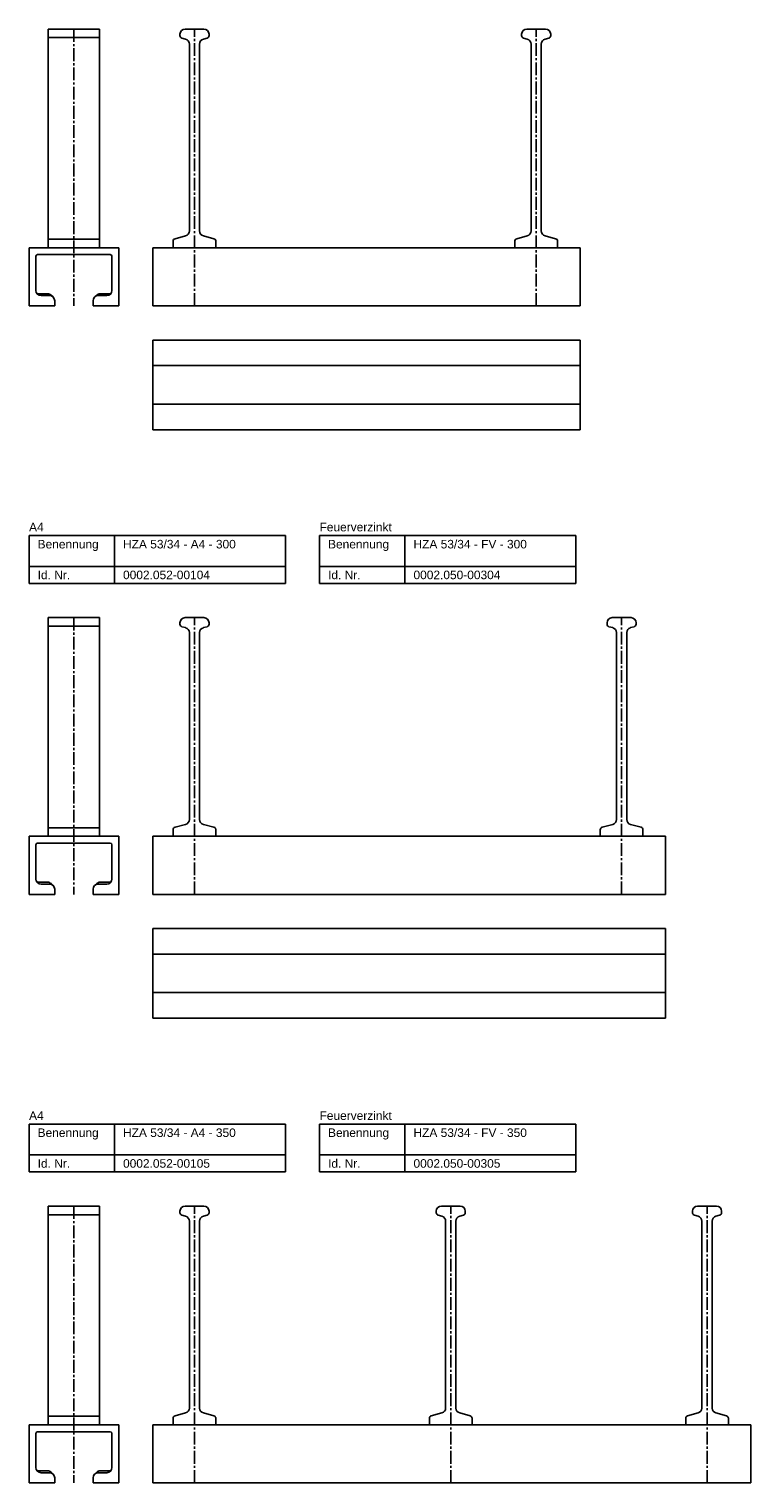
# Model space of a CAD drawing. Header units: millimetres. Extents: x -218 to 5925, y 437 to 3483.
# Tile 5 of 7: x -218 to 205, y 1887 to 2738. Entities that reach past the tile are written whole.
import ezdxf

# ---------------------------------------------------------------- set-up
doc = ezdxf.new("R2010")
doc.units = ezdxf.units.MM
doc.header["$LTSCALE"] = 10
doc.linetypes.add('MITTE2', pattern=[1.125, 0.75, -0.125, 0.125, -0.125])
doc.layers.add('HALFEN', color=2, linetype='CONTINUOUS')
doc.styles.add('ARIAL50', font='ARIAL.TTF', dxfattribs={"height": 5})

msp = doc.modelspace()

# ---------------------------------------------------------------- linework, layer by layer
at = {"layer": 'HALFEN'}
for p, q in [((-206.5, 2610.25), (-206.5, 2738.25)), ((-206.5, 2738.25), (-176.5, 2738.25)), ((-206.5, 2733.25), (-176.5, 2733.25)), ((-176.5, 2610.25), (-176.5, 2738.25)), ((-129.44, 2734.4), (-129.44, 2735.25)), ((-126.16, 2732.37), (-128.32, 2732.95)), ((-126.44, 2738.25), (-115.44, 2738.25)), ((-115.71, 2732.37), (-113.55, 2732.95)), ((-112.44, 2734.4), (-112.44, 2735.25)), ((70.56, 2734.4), (70.56, 2735.25)), ((73.84, 2732.37), (71.68, 2732.95)), ((73.56, 2738.25), (84.56, 2738.25)), ((84.29, 2732.37), (86.45, 2732.95)), ((87.56, 2734.4), (87.56, 2735.25)), ((-123.94, 2620.1), (-123.94, 2729.47)), ((-117.94, 2620.1), (-117.94, 2729.47)), ((76.06, 2620.1), (76.06, 2729.47)), ((82.06, 2620.1), (82.06, 2729.47)), ((-206.5, 2615.25), (-176.5, 2615.25)), ((-133.44, 2610.25), (-133.44, 2614.1)), ((-132.32, 2615.55), (-126.16, 2617.2)), ((-109.55, 2615.55), (-115.71, 2617.2)), ((-108.44, 2610.25), (-108.44, 2614.1)), ((66.56, 2610.25), (66.56, 2614.1)), ((67.68, 2615.55), (73.84, 2617.2)), ((90.45, 2615.55), (84.29, 2617.2)), ((91.56, 2610.25), (91.56, 2614.1)), ((-217.75, 2610.25), (-165.25, 2610.25)), ((-217.75, 2610.25), (-217.75, 2576.25)), ((-191.5, 2610.25), (-216.75, 2610.25)), ((-213.75, 2605.25), (-213.75, 2585.25)), ((-191.5, 2606.25), (-212.75, 2606.25)), ((-210.5, 2610.25), (-190.5, 2610.25)), ((-176.5, 2610.25), (-194.5, 2610.25)), ((-191.5, 2606.25), (-170.25, 2606.25)), ((-169.25, 2605.25), (-169.25, 2585.25)), ((-165.25, 2610.25), (-165.25, 2576.25)), ((104.75, 2610.25), (-145.25, 2610.25)), ((-145.25, 2610.25), (-145.25, 2576.25)), ((104.75, 2610.25), (104.75, 2576.25)), ((-206.93, 2583.36), (-213.08, 2583.36)), ((-205.75, 2582.25), (-210.75, 2582.25)), ((-203.7, 2581.44), (-204.89, 2582.55)), ((-202.75, 2576.25), (-202.75, 2579.25)), ((-180.25, 2576.25), (-180.25, 2579.25)), ((-179.3, 2581.44), (-178.11, 2582.55)), ((-177.25, 2582.25), (-172.25, 2582.25)), ((-176.07, 2583.36), (-169.92, 2583.36)), ((-217.75, 2576.25), (-202.75, 2576.25)), ((-165.25, 2576.25), (-180.25, 2576.25)), ((104.75, 2576.25), (-145.25, 2576.25)), ((-145.25, 2556.25), (104.75, 2556.25)), ((-145.25, 2556.25), (-145.25, 2503.75)), ((104.75, 2556.25), (104.75, 2503.75)), ((-145.25, 2541.25), (104.75, 2541.25)), ((-145.25, 2518.75), (104.75, 2518.75)), ((-145.25, 2503.75), (104.75, 2503.75)), ((-217.75, 2441.75), (-67.75, 2441.75)), ((-217.75, 2413.75), (-217.75, 2441.75)), ((-167.75, 2413.75), (-167.75, 2441.75)), ((-67.75, 2413.75), (-67.75, 2441.75)), ((-47.75, 2441.75), (102.25, 2441.75)), ((-47.75, 2413.75), (-47.75, 2441.75)), ((2.25, 2413.75), (2.25, 2441.75)), ((102.25, 2413.75), (102.25, 2441.75)), ((-217.75, 2423.75), (-67.75, 2423.75)), ((-47.75, 2423.75), (102.25, 2423.75)), ((-217.75, 2413.75), (-67.75, 2413.75)), ((-47.75, 2413.75), (102.25, 2413.75)), ((-206.5, 2265.75), (-206.5, 2393.75)), ((-206.5, 2393.75), (-176.5, 2393.75)), ((-176.5, 2265.75), (-176.5, 2393.75)), ((-126.44, 2393.75), (-115.44, 2393.75)), ((123.56, 2393.75), (134.56, 2393.75)), ((-206.5, 2388.75), (-176.5, 2388.75)), ((-129.44, 2389.9), (-129.44, 2390.75)), ((-126.16, 2387.87), (-128.32, 2388.45)), ((-123.94, 2275.6), (-123.94, 2384.97)), ((-117.94, 2275.6), (-117.94, 2384.97)), ((-115.71, 2387.87), (-113.55, 2388.45)), ((-112.44, 2389.9), (-112.44, 2390.75)), ((120.56, 2389.9), (120.56, 2390.75)), ((123.84, 2387.87), (121.68, 2388.45)), ((126.06, 2275.6), (126.06, 2384.97)), ((132.06, 2275.6), (132.06, 2384.97)), ((134.29, 2387.87), (136.45, 2388.45)), ((137.56, 2389.9), (137.56, 2390.75)), ((-132.32, 2271.05), (-126.16, 2272.7)), ((-109.55, 2271.05), (-115.71, 2272.7)), ((117.68, 2271.05), (123.84, 2272.7)), ((140.45, 2271.05), (134.29, 2272.7)), ((-217.75, 2265.75), (-165.25, 2265.75)), ((-217.75, 2265.75), (-217.75, 2231.75)), ((-191.5, 2265.75), (-216.75, 2265.75)), ((-210.5, 2265.75), (-190.5, 2265.75)), ((-206.5, 2270.75), (-176.5, 2270.75)), ((-176.5, 2265.75), (-194.5, 2265.75)), ((-165.25, 2265.75), (-165.25, 2231.75)), ((154.75, 2265.75), (-145.25, 2265.75)), ((-145.25, 2265.75), (-145.25, 2231.75)), ((-133.44, 2265.75), (-133.44, 2269.6)), ((-108.44, 2265.75), (-108.44, 2269.6)), ((116.56, 2265.75), (116.56, 2269.6)), ((141.56, 2265.75), (141.56, 2269.6)), ((154.75, 2265.75), (154.75, 2231.75)), ((-213.75, 2260.75), (-213.75, 2240.75)), ((-191.5, 2261.75), (-212.75, 2261.75)), ((-191.5, 2261.75), (-170.25, 2261.75)), ((-169.25, 2260.75), (-169.25, 2240.75)), ((-206.93, 2238.86), (-213.08, 2238.86)), ((-176.07, 2238.86), (-169.92, 2238.86)), ((-217.75, 2231.75), (-202.75, 2231.75)), ((-205.75, 2237.75), (-210.75, 2237.75)), ((-203.7, 2236.94), (-204.89, 2238.05)), ((-202.75, 2231.75), (-202.75, 2234.75)), ((-180.25, 2231.75), (-180.25, 2234.75)), ((-165.25, 2231.75), (-180.25, 2231.75)), ((-179.3, 2236.94), (-178.11, 2238.05)), ((-177.25, 2237.75), (-172.25, 2237.75)), ((154.75, 2231.75), (-145.25, 2231.75)), ((-145.25, 2211.75), (154.75, 2211.75)), ((-145.25, 2211.75), (-145.25, 2159.25)), ((154.75, 2211.75), (154.75, 2159.25)), ((-145.25, 2196.75), (154.75, 2196.75)), ((-145.25, 2174.25), (154.75, 2174.25)), ((-145.25, 2159.25), (154.75, 2159.25)), ((-217.75, 2097.25), (-67.75, 2097.25)), ((-217.75, 2069.25), (-217.75, 2097.25)), ((-167.75, 2069.25), (-167.75, 2097.25)), ((-67.75, 2069.25), (-67.75, 2097.25)), ((-47.75, 2097.25), (102.25, 2097.25)), ((-47.75, 2069.25), (-47.75, 2097.25)), ((2.25, 2069.25), (2.25, 2097.25)), ((102.25, 2069.25), (102.25, 2097.25)), ((-217.75, 2079.25), (-67.75, 2079.25)), ((-47.75, 2079.25), (102.25, 2079.25)), ((-217.75, 2069.25), (-67.75, 2069.25)), ((-47.75, 2069.25), (102.25, 2069.25)), ((-206.5, 1921.25), (-206.5, 2049.25)), ((-206.5, 2049.25), (-176.5, 2049.25)), ((-206.5, 2044.25), (-176.5, 2044.25)), ((-176.5, 1921.25), (-176.5, 2049.25)), ((-129.44, 2045.4), (-129.44, 2046.25)), ((-126.16, 2043.37), (-128.32, 2043.95)), ((-126.44, 2049.25), (-115.44, 2049.25)), ((-115.71, 2043.37), (-113.55, 2043.95)), ((-112.44, 2045.4), (-112.44, 2046.25)), ((20.56, 2045.4), (20.56, 2046.25)), ((23.84, 2043.37), (21.68, 2043.95)), ((23.56, 2049.25), (34.56, 2049.25)), ((34.29, 2043.37), (36.45, 2043.95)), ((37.56, 2045.4), (37.56, 2046.25)), ((170.56, 2045.4), (170.56, 2046.25)), ((173.84, 2043.37), (171.68, 2043.95)), ((173.56, 2049.25), (184.56, 2049.25)), ((184.29, 2043.37), (186.45, 2043.95)), ((187.56, 2045.4), (187.56, 2046.25)), ((-123.94, 1931.1), (-123.94, 2040.47)), ((-117.94, 1931.1), (-117.94, 2040.47)), ((26.06, 1931.1), (26.06, 2040.47)), ((32.06, 1931.1), (32.06, 2040.47)), ((176.06, 1931.1), (176.06, 2040.47)), ((182.06, 1931.1), (182.06, 2040.47)), ((-206.5, 1926.25), (-176.5, 1926.25)), ((-133.44, 1921.25), (-133.44, 1925.1)), ((-132.32, 1926.55), (-126.16, 1928.2)), ((-109.55, 1926.55), (-115.71, 1928.2)), ((-108.44, 1921.25), (-108.44, 1925.1)), ((16.56, 1921.25), (16.56, 1925.1)), ((17.68, 1926.55), (23.84, 1928.2)), ((40.45, 1926.55), (34.29, 1928.2)), ((41.56, 1921.25), (41.56, 1925.1)), ((166.56, 1921.25), (166.56, 1925.1)), ((167.68, 1926.55), (173.84, 1928.2)), ((190.45, 1926.55), (184.29, 1928.2)), ((191.56, 1921.25), (191.56, 1925.1)), ((-217.75, 1921.25), (-165.25, 1921.25)), ((-217.75, 1921.25), (-217.75, 1887.25)), ((-191.5, 1921.25), (-216.75, 1921.25)), ((-213.75, 1916.25), (-213.75, 1896.25)), ((-191.5, 1917.25), (-212.75, 1917.25)), ((-210.5, 1921.25), (-190.5, 1921.25)), ((-176.5, 1921.25), (-194.5, 1921.25)), ((-191.5, 1917.25), (-170.25, 1917.25)), ((-169.25, 1916.25), (-169.25, 1896.25)), ((-165.25, 1921.25), (-165.25, 1887.25)), ((204.75, 1921.25), (-145.25, 1921.25)), ((-145.25, 1921.25), (-145.25, 1887.25)), ((204.75, 1921.25), (204.75, 1887.25)), ((-206.93, 1894.36), (-213.08, 1894.36)), ((-205.75, 1893.25), (-210.75, 1893.25)), ((-203.7, 1892.44), (-204.89, 1893.55)), ((-202.75, 1887.25), (-202.75, 1890.25)), ((-180.25, 1887.25), (-180.25, 1890.25)), ((-179.3, 1892.44), (-178.11, 1893.55)), ((-177.25, 1893.25), (-172.25, 1893.25)), ((-176.07, 1894.36), (-169.92, 1894.36)), ((-217.75, 1887.25), (-202.75, 1887.25)), ((-165.25, 1887.25), (-180.25, 1887.25)), ((204.75, 1887.25), (-145.25, 1887.25))]:
    msp.add_line(p, q, dxfattribs=at)
at = {"layer": 'HALFEN', "color": 1, "linetype": 'MITTE2'}
for p, q in [((-191.5, 2738.25), (-191.5, 2576.25)), ((-120.94, 2576.25), (-120.94, 2738.25)), ((79.06, 2576.25), (79.06, 2738.25)), ((-191.5, 2393.75), (-191.5, 2231.75)), ((-120.94, 2231.75), (-120.94, 2393.75)), ((129.06, 2231.75), (129.06, 2393.75)), ((-191.5, 2049.25), (-191.5, 1887.25)), ((-120.94, 1887.25), (-120.94, 2049.25)), ((29.06, 1887.25), (29.06, 2049.25)), ((179.06, 1887.25), (179.06, 2049.25))]:
    msp.add_line(p, q, dxfattribs=at)
at = {"layer": 'HALFEN'}
for centre, radius, start, end in [((-126.44, 2735.25), 3, 90, 180), ((-127.94, 2734.4), 1.5, 180, 255), ((-126.94, 2729.47), 3, 0, 75), ((-114.94, 2729.47), 3, 105, 180), ((-115.44, 2735.25), 3, 0, 90), ((-113.94, 2734.4), 1.5, 285, 0), ((73.56, 2735.25), 3, 90, 180), ((72.06, 2734.4), 1.5, 180, 255), ((73.06, 2729.47), 3, 0, 75), ((85.06, 2729.47), 3, 105, 180), ((84.56, 2735.25), 3, 0, 90), ((86.06, 2734.4), 1.5, 285, 0), ((-131.94, 2614.1), 1.5, 105, 180), ((-126.94, 2620.1), 3, 285, 0), ((-114.94, 2620.1), 3, 180, 255), ((-109.94, 2614.1), 1.5, 0, 75), ((68.06, 2614.1), 1.5, 105, 180), ((73.06, 2620.1), 3, 285, 0), ((85.06, 2620.1), 3, 180, 255), ((90.06, 2614.1), 1.5, 0, 75), ((-212.75, 2605.25), 1, 90, 180), ((-170.25, 2605.25), 1, 0, 90), ((-210.75, 2585.25), 3, 180, 270), ((-206.93, 2580.36), 3, 46.91513, 90), ((-205.75, 2579.25), 3, 0, 90), ((-177.25, 2579.25), 3, 90, 180), ((-176.07, 2580.36), 3, 90, 133.08487), ((-172.25, 2585.25), 3, 270, 0), ((-126.44, 2390.75), 3, 90, 180), ((-115.44, 2390.75), 3, 0, 90), ((123.56, 2390.75), 3, 90, 180), ((134.56, 2390.75), 3, 0, 90), ((-127.94, 2389.9), 1.5, 180, 255), ((-126.94, 2384.97), 3, 0, 75), ((-114.94, 2384.97), 3, 105, 180), ((-113.94, 2389.9), 1.5, 285, 0), ((122.06, 2389.9), 1.5, 180, 255), ((123.06, 2384.97), 3, 0, 75), ((135.06, 2384.97), 3, 105, 180), ((136.06, 2389.9), 1.5, 285, 0), ((-126.94, 2275.6), 3, 285, 0), ((-114.94, 2275.6), 3, 180, 255), ((123.06, 2275.6), 3, 285, 0), ((135.06, 2275.6), 3, 180, 255), ((-131.94, 2269.6), 1.5, 105, 180), ((-109.94, 2269.6), 1.5, 0, 75), ((118.06, 2269.6), 1.5, 105, 180), ((140.06, 2269.6), 1.5, 0, 75), ((-212.75, 2260.75), 1, 90, 180), ((-170.25, 2260.75), 1, 0, 90), ((-210.75, 2240.75), 3, 180, 270), ((-206.93, 2235.86), 3, 46.91513, 90), ((-176.07, 2235.86), 3, 90, 133.08487), ((-172.25, 2240.75), 3, 270, 0), ((-205.75, 2234.75), 3, 0, 90), ((-177.25, 2234.75), 3, 90, 180), ((-126.44, 2046.25), 3, 90, 180), ((-127.94, 2045.4), 1.5, 180, 255), ((-126.94, 2040.47), 3, 0, 75), ((-114.94, 2040.47), 3, 105, 180), ((-115.44, 2046.25), 3, 0, 90), ((-113.94, 2045.4), 1.5, 285, 0), ((23.56, 2046.25), 3, 90, 180), ((22.06, 2045.4), 1.5, 180, 255), ((23.06, 2040.47), 3, 0, 75), ((35.06, 2040.47), 3, 105, 180), ((34.56, 2046.25), 3, 0, 90), ((36.06, 2045.4), 1.5, 285, 0), ((173.56, 2046.25), 3, 90, 180), ((172.06, 2045.4), 1.5, 180, 255), ((173.06, 2040.47), 3, 0, 75), ((185.06, 2040.47), 3, 105, 180), ((184.56, 2046.25), 3, 0, 90), ((186.06, 2045.4), 1.5, 285, 0), ((-131.94, 1925.1), 1.5, 105, 180), ((-126.94, 1931.1), 3, 285, 0), ((-114.94, 1931.1), 3, 180, 255), ((-109.94, 1925.1), 1.5, 0, 75), ((18.06, 1925.1), 1.5, 105, 180), ((23.06, 1931.1), 3, 285, 0), ((35.06, 1931.1), 3, 180, 255), ((40.06, 1925.1), 1.5, 0, 75), ((168.06, 1925.1), 1.5, 105, 180), ((173.06, 1931.1), 3, 285, 0), ((185.06, 1931.1), 3, 180, 255), ((190.06, 1925.1), 1.5, 0, 75), ((-212.75, 1916.25), 1, 90, 180), ((-170.25, 1916.25), 1, 0, 90), ((-210.75, 1896.25), 3, 180, 270), ((-206.93, 1891.36), 3, 46.91513, 90), ((-205.75, 1890.25), 3, 0, 90), ((-177.25, 1890.25), 3, 90, 180), ((-176.07, 1891.36), 3, 90, 133.08487), ((-172.25, 1896.25), 3, 270, 0)]:
    msp.add_arc(centre, radius, start, end, dxfattribs=at)

# ---------------------------------------------------------------- texts
at = {"layer": 'HALFEN', "style": 'ARIAL50'}
for s, p in [('A4', (-217.75, 2444.25)), ('Feuerverzinkt', (-47.75, 2444.25)), ('Benennung', (-212.75, 2434.25)), ('HZA 53/34 - A4 - 300', (-162.75, 2434.25)), ('Benennung', (-42.75, 2434.25)), ('HZA 53/34 - FV - 300', (7.25, 2434.25)), ('Id. Nr.', (-212.75, 2416.25)), ('0002.052-00104', (-162.75, 2416.25)), ('Id. Nr.', (-42.75, 2416.25)), ('0002.050-00304', (7.25, 2416.25)), ('A4', (-217.75, 2099.75)), ('Feuerverzinkt', (-47.75, 2099.75)), ('Benennung', (-212.75, 2089.75)), ('HZA 53/34 - A4 - 350', (-162.75, 2089.75)), ('Benennung', (-42.75, 2089.75)), ('HZA 53/34 - FV - 350', (7.25, 2089.75)), ('Id. Nr.', (-212.75, 2071.75)), ('0002.052-00105', (-162.75, 2071.75)), ('Id. Nr.', (-42.75, 2071.75)), ('0002.050-00305', (7.25, 2071.75))]:
    msp.add_text(s, height=5, dxfattribs=at).set_placement(p)

doc.saveas('drawing.dxf')
